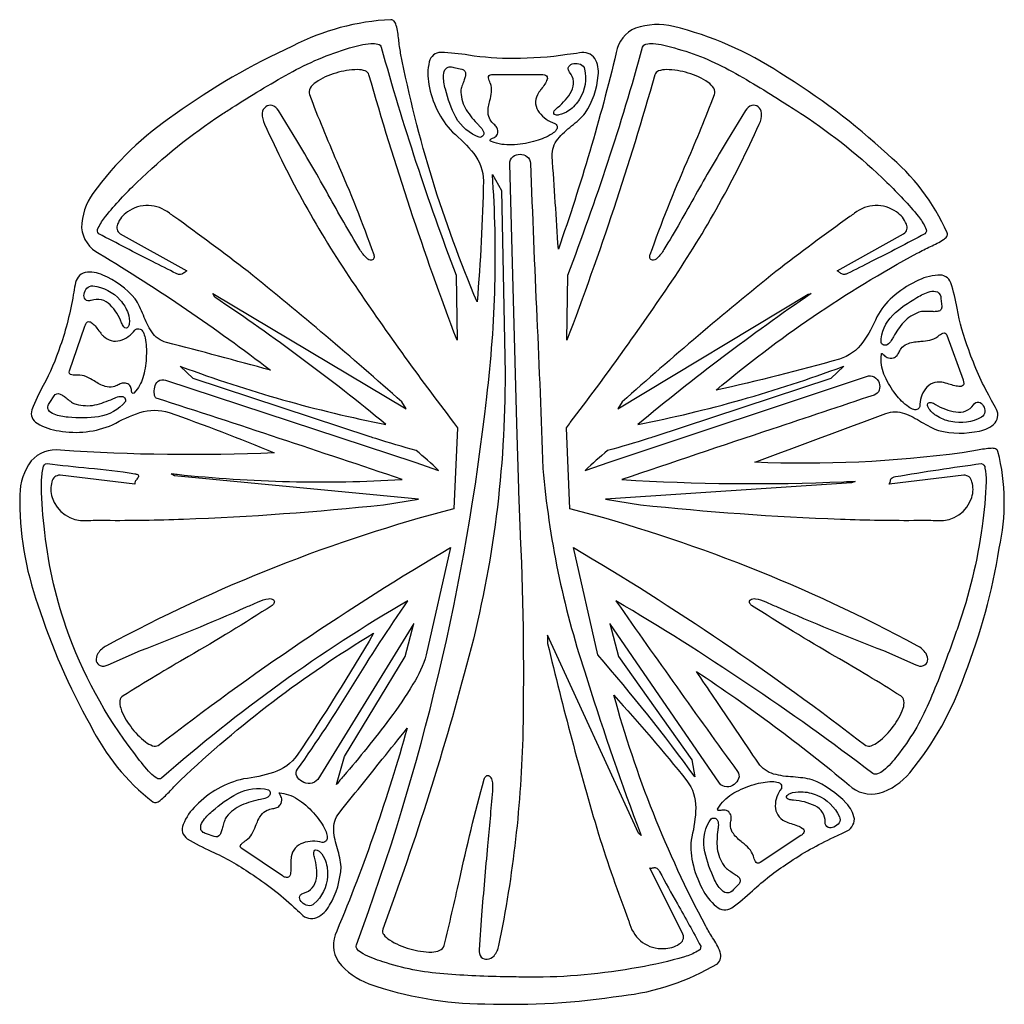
# Model space of a CAD drawing. Extents: x 0.63 to 7.85, y 2.22 to 9.44.
import ezdxf

# ---------------------------------------------------------------- set-up
doc = ezdxf.new("R2010")
doc.units = 0

msp = doc.modelspace()

# ---------------------------------------------------------------- linework, layer by layer
for points in [[(7.803097, 6.270887, 0.218254), (7.785955, 6.288635, 0.101744), (7.754021, 6.293446, 0.038279), (7.652721, 6.279129, -0.015049), (7.541106, 6.260821, -0.043944), (6.020825, 6.191687), (6.034544, 6.196804, -0.000859), (6.981414, 6.548732, -0.174634), (7.116747, 6.549105, -0.053848), (7.24265, 6.486523, 0.01289), (7.304681, 6.451475, 0.041554), (7.367778, 6.424262, 0.113466), (7.667463, 6.420337, 0.156438), (7.781953, 6.479251, 0.326857), (7.784556, 6.59274, 0.002899), (7.746789, 6.662725, -0.044136), (7.588746, 7.015176, -0.049661), (7.502878, 7.322244, 0.032785), (7.457751, 7.506754, 0.350585), (7.362942, 7.563667, 0.107249), (7.200403, 7.516974, 0.066402), (7.030919, 7.402624, 0.100368), (6.915275, 7.256568, -0.05395), (6.811569, 7.07128, -0.16238), (6.641383, 6.947279, -0.013787), (5.736353, 6.719721, -0.051778), (7.211657, 7.724254, -0.013177), (7.308966, 7.773258, 0.037457), (7.4034, 7.823707, 0.09985), (7.427618, 7.847389, 0.221919), (7.431294, 7.872608, 0.114315), (6.992401, 8.449664, 0.049998), (6.204577, 9.046401, 0.085164), (5.423454, 9.386898, 0.14112), (5.14654, 9.374831, 0.260562), (5.004664, 9.195233, -0.02522), (4.579936, 7.754432, 0.000778), (4.557336, 8.096894, -0.000762), (4.53496, 8.435851, -0.189186), (4.575968, 8.561354, -0.056476), (4.677186, 8.657132, 0.013255), (4.730859, 8.70254, 0.043384), (4.777092, 8.751414, 0.122135), (4.872187, 9.027229, 0.162442), (4.848352, 9.152583, 0.302666), (4.736075, 9.192721, 0.003551), (4.645051, 9.180364, -0.039085), (4.253133, 9.152474, -0.044094), (3.921302, 9.176476, 0.030664), (3.719897, 9.196489, 0.364637), (3.633774, 9.127944, 0.11483), (3.631253, 8.962162, 0.153401), (3.804583, 8.611865, -0.053428), (3.959895, 8.454248, -0.169078), (4.030843, 8.256076, -0.014433), (3.984538, 7.367201, -0.052098), (3.423533, 9.190185, -0.013255), (3.409177, 9.291713, 0.041027), (3.391656, 9.394684, 0.104596), (3.376303, 9.424643, 0.203759), (3.352078, 9.436615, 0.107735), (2.631152, 9.242751, 0.049526), (1.771426, 8.743727, 0.088374), (1.16748, 8.162428, 0.154801), (1.084732, 7.910578, 0.262278), (1.213896, 7.72174, -0.028691), (2.468232, 6.866825, 0.002621), (1.706108, 7.070496, -0.18332), (1.59841, 7.146884, -0.056722), (1.537137, 7.26935, 0.013193), (1.509916, 7.332376, 0.042652), (1.477204, 7.38984, 0.119342), (1.240031, 7.563965, 0.152407), (1.110649, 7.582195, 0.313752), (1.036592, 7.492932, 0.002628), (1.02337, 7.418919, -0.043009), (0.928092, 7.044093, -0.045264), (0.802788, 6.754451, 0.03307), (0.720376, 6.576407, 0.375359), (0.759759, 6.476905, 0.107511), (0.919339, 6.421602, 0.146004), (1.311814, 6.465764, -0.050635), (1.512424, 6.555337, -0.160139), (1.72594, 6.556279, -0.013038), (2.497332, 6.260821, -0.028414), (0.929431, 6.27969, 0.254899), (0.71492, 6.201173, 0.153285), (0.630935, 5.952809, 0.090173), (0.764365, 5.146917, 0.051005), (1.149359, 4.262764, 0.111089), (1.605556, 3.701097, 0.207025), (1.631329, 3.696532, 0.104374), (1.660705, 3.711379, 0.040534), (1.73434, 3.782884, -0.014534), (1.809294, 3.859497, -0.054433), (3.22506, 4.936949, -0.014953), (2.665374, 4.043054, -0.160251), (2.491215, 3.916707, -0.051843), (2.272401, 3.869554, 0.147891), (1.924586, 3.674219, 0.111628), (1.829384, 3.535233, 0.374605), (1.859586, 3.430778, 0.031458), (2.036222, 3.338021, -0.046287), (2.322672, 3.176822, -0.047955), (2.640685, 2.928344, 0.00239), (2.694474, 2.878856, 0.302966), (2.810124, 2.851906, 0.155082), (2.903199, 2.943293, 0.121446), (2.986881, 3.2246, 0.044154), (2.977547, 3.29038, 0.013616), (2.96015, 3.35727, -0.057656), (2.933192, 3.491964, -0.184357), (2.972339, 3.619364, 0.001076), (3.289028, 4.013393, -0.000354), (3.47116, 4.24045, -0.030675), (2.955129, 2.753128, 0.269878), (2.968177, 2.528399, 0.143345), (3.191494, 2.367334, 0.083511), (4.040263, 2.22022, 0.048439), (5.044089, 2.279842, 0.110349), (5.745622, 2.514258, 0.301107), (5.766063, 2.599538, 0.064115), (5.710673, 2.70454, -0.019385), (5.660213, 2.789869, -0.056035), (4.987458, 4.483089, -0.014384), (5.522004, 3.855726, -0.171715), (5.587008, 3.656774, -0.056722), (5.557731, 3.444606, 0.10214), (5.563995, 3.258089, 0.068059), (5.633645, 3.066031, 0.109483), (5.738774, 2.933139, 0.343761), (5.851472, 2.924121, 0.028854), (6.003619, 3.049715, -0.042928), (6.261644, 3.251001, -0.041198), (6.599292, 3.441792, 0.004018), (6.683715, 3.482325, 0.32597), (6.749895, 3.57613, 0.159852), (6.691161, 3.690561, 0.113372), (6.441585, 3.862024, 0.040838), (6.373084, 3.876253, 0.012562), (6.300592, 3.883526, -0.052897), (6.158327, 3.905323, -0.177885), (6.047301, 3.98396, 0.001184), (5.72067, 4.467929, -0.000182), (5.592126, 4.657844, -0.027306), (6.711507, 3.824303, 0.253399), (6.932234, 3.76416, 0.14445), (7.156512, 3.914334, 0.08825), (7.560459, 4.634121, 0.051641), (7.812828, 5.560646, 0.116299)], [(2.953278, 3.828074), (3.012818, 4.034251), (3.457385, 4.765975), (3.520907, 5.008615), (2.815676, 3.865793, -0.210709), (2.760143, 3.836365, -0.146963), (2.700893, 3.850078, -0.160436), (2.661989, 3.890193, -0.279678), (2.667494, 3.939972, 0.017973), (3.069914, 4.551056, -0.013555), (3.477243, 5.175839, 0.048522), (1.671172, 3.874596, -0.319855), (1.635717, 3.874183, -0.078031), (1.589301, 3.911198, -0.029625), (1.485406, 4.038108, 0.000377), (1.474018, 4.053121, -0.080001), (0.971242, 4.979706, -0.058352), (0.80948, 5.722731, -0.034675), (0.791124, 6.052165, -0.058678), (0.803437, 6.150361, -0.376869), (0.83231, 6.182878, 0.00897), (1.138117, 6.148708, -0.017861), (1.474018, 6.10744, -0.089029), (1.495764, 6.100953, -0.260155), (1.50246, 6.091763, -0.147885), (1.49886, 6.080427, -0.028906), (1.489716, 6.067498, 0.042882), (1.477443, 6.049393, 0.180782), (1.474018, 6.030754), (0.926239, 6.096125, 0.366919), (0.866699, 6.048512, 0.150042), (0.868685, 5.933949, 0.350401), (1.116774, 5.764225, -0.013042), (1.258004, 5.765658, 0.010352), (1.831275, 5.774272, 0.017145), (3.297289, 5.879889), (3.553985, 5.921371), (1.766253, 6.093011), (1.739962, 6.10744, -0.008556), (1.784641, 6.103221, 0.041322), (3.433578, 6.064711, 0.003828), (1.631469, 6.661881, -0.206278), (1.623305, 6.670906, -0.070247), (1.618224, 6.689741, -0.090722), (1.620727, 6.741407, -0.164783), (1.645803, 6.785999, -0.262997), (1.700278, 6.792643), (3.527528, 6.191687), (3.702172, 6.131339, 0.018802), (3.538117, 6.277179, -0.010446), (3.241147, 6.364818, 0.000201), (3.199399, 6.37776), (1.902707, 6.805215), (1.807461, 6.895732, -0.001398), (1.81791, 6.891699, 0.040259), (3.315829, 6.468276, 0.02522), (2.060947, 7.401249), (2.045625, 7.428811), (3.464011, 6.583937), (3.43226, 6.634231, 0.011896), (2.30495, 7.589722, 0.008363), (1.761833, 7.992969, -0.000743), (1.728069, 8.017199, 0.336241), (1.420105, 8.026621, 0.149897), (1.348111, 7.937282, 0.392369), (1.36816, 7.866333), (1.855082, 7.594764, 0.057239), (1.849356, 7.591153, 0.014333), (1.843167, 7.585973, -0.102469), (1.81832, 7.570016, -0.102505), (1.800729, 7.568088, -0.089017), (1.77834, 7.574636, 0.001446), (1.605365, 7.662701, -0.005918), (1.212042, 7.866333, -0.412411), (1.207174, 7.909501, -0.06374), (1.259924, 7.993862, -0.034813), (1.4899, 8.241614, -0.047849), (2.109119, 8.741375, 0.000849), (2.189074, 8.791785, -0.016797), (2.605714, 9.041891, -0.056913), (3.048546, 9.229181, -0.054505), (3.204676, 9.261863, -0.091174), (3.256938, 9.257464, -0.274404), (3.281414, 9.234201, 0.023708), (3.830518, 7.563319), (3.837144, 7.085575, -0.021362), (3.19144, 9.033043, 0.249118), (3.163996, 9.060811, 0.090075), (3.106844, 9.070368, 0.073074), (2.947325, 9.044987, 0.082551), (2.800705, 8.977174, 0.106129), (2.759676, 8.933691, 0.222539), (2.754804, 8.887203, 0.010729), (2.955441, 8.396177, -0.017523), (3.225856, 7.715464, -0.182885), (3.227633, 7.68843, -0.295116), (3.210308, 7.672709, -0.209222), (3.175617, 7.687162, -0.078615), (3.125293, 7.750649, -0.008344), (2.892926, 8.152904, 0.010636), (2.662206, 8.550256), (2.527228, 8.77154, 0.189261), (2.480635, 8.807443, 0.227865), (2.434286, 8.798563, 0.209636), (2.40927, 8.751026, 0.140878), (2.426675, 8.670958, 0.04315), (3.066953, 7.519857, 0.014538), (3.811845, 6.481751, -0.000022), (3.839787, 6.444387), (3.814643, 5.850979, 0.059525), (1.267606, 4.846431, 0.128285), (1.203396, 4.787832, 0.196289), (1.192526, 4.733126, 0.254913), (1.221847, 4.69987, 0.203031), (1.278207, 4.705624), (1.516364, 4.809968, 0.012208), (2.293965, 5.130456, -0.000148), (2.379047, 5.167036, -0.073893), (2.455082, 5.190333, -0.200857), (2.491177, 5.183691, -0.298962), (2.497008, 5.162434, -0.174815), (2.482251, 5.141889, -0.013211), (1.869222, 4.76745, 0.009373), (1.389351, 4.478069, 0.233648), (1.365648, 4.442294, 0.111364), (1.371403, 4.387528, 0.083536), (1.444253, 4.253494, 0.071065), (1.553821, 4.140911, 0.080935), (1.605473, 4.112958, 0.21301), (1.646025, 4.114721, -0.031079), (3.789504, 5.566837), (3.610881, 4.778549, -0.072499), (3.513979, 4.563451, -0.025083), (3.342615, 4.309777, -0.016383), (3.005089, 3.890427, 0.013209)], [(7.508022, 4.979706, 0.001737), (7.465985, 4.863885, -0.019468), (7.295454, 4.427231, -0.068544), (7.063456, 4.039293, -0.058035), (6.963888, 3.930539, -0.091335), (6.920929, 3.905625, -0.226708), (6.886153, 3.908529, 0.028983), (5.002021, 5.175839), (5.006946, 5.168839, 0.004535), (5.893806, 3.923629, -0.24772), (5.901791, 3.872077, -0.157783), (5.868344, 3.828074, -0.163899), (5.814551, 3.810475, -0.225289), (5.761499, 3.838135), (4.958357, 5.008615), (5.021872, 4.765975), (5.557731, 4.009107), (5.581544, 3.883386, 0.022125), (4.868383, 4.778549), (4.68976, 5.566837, -0.031079), (6.833229, 4.114721, 0.213001), (6.873783, 4.112958, 0.080934), (6.925437, 4.140911, 0.071065), (7.035008, 4.253494, 0.083536), (7.10786, 4.387528, 0.111366), (7.113616, 4.442294, 0.233651), (7.089912, 4.478069, 0.009373), (6.610044, 4.767447, -0.013212), (5.997012, 5.141889, -0.174815), (5.982256, 5.162434, -0.298962), (5.988087, 5.183691, -0.200857), (6.024182, 5.190333, -0.073893), (6.100217, 5.167036, -0.000148), (6.185312, 5.13045, 0.012206), (6.962893, 4.809968), (7.201057, 4.705624, 0.203034), (7.257417, 4.69987, 0.254913), (7.286737, 4.733126, 0.19629), (7.275867, 4.787832, 0.128286), (7.211657, 4.846431, 0.059526), (4.664615, 5.850979), (4.639471, 6.444387, -0.000022), (4.667364, 6.481684, 0.014538), (5.412286, 7.51982, 0.043151), (6.052589, 8.670958, 0.140871), (6.069991, 8.751026, 0.209627), (6.044975, 8.798563, 0.227873), (5.998628, 8.807443, 0.189259), (5.952036, 8.77154), (5.817058, 8.550256, 0.010636), (5.586354, 8.152931, -0.008347), (5.353971, 7.750649, -0.078614), (5.303647, 7.687162, -0.209223), (5.268956, 7.672709, -0.295119), (5.251632, 7.68843, -0.182881), (5.25341, 7.715464, -0.017523), (5.523826, 8.396183, 0.010729), (5.72446, 8.887203, 0.222539), (5.719588, 8.933691, 0.106129), (5.678559, 8.977174, 0.082551), (5.531939, 9.044987, 0.073074), (5.37242, 9.070368, 0.090075), (5.315268, 9.060811, 0.249118), (5.287824, 9.033043, -0.02136), (4.642119, 7.085575), (4.64874, 7.563319, 0.023711), (5.19785, 9.234201, -0.274404), (5.222326, 9.257464, -0.091174), (5.274588, 9.261863, -0.054505), (5.430718, 9.229181, -0.063962), (5.854894, 9.055612, -0.018025), (6.261401, 8.810332, 0.001787), (6.370144, 8.741375, -0.047849), (6.989364, 8.241614, -0.034814), (7.219339, 7.993862, -0.063742), (7.272087, 7.909501, -0.412416), (7.267218, 7.866333, -0.005919), (6.873871, 7.662687, 0.001445), (6.700924, 7.574636, -0.073475), (6.679653, 7.568628, -0.09778), (6.663733, 7.569787, -0.111154), (6.641469, 7.583494, 0.02345), (6.633167, 7.590118, 0.075493), (6.624175, 7.594764), (7.111096, 7.866333, 0.39237), (7.131149, 7.937282, 0.149904), (7.059158, 8.026621, 0.336244), (6.751196, 8.017199, -0.000742), (6.717453, 7.992984, 0.008365), (6.174314, 7.589722, 0.011896), (5.046997, 6.634231), (5.015253, 6.583937), (6.411608, 7.424853), (6.433642, 7.428811, 0.023763), (5.163436, 6.468276, 0.040259), (6.661352, 6.891699, -0.001398), (6.671801, 6.895732), (6.576557, 6.805215), (5.279865, 6.37776, 0.000201), (5.238117, 6.364818, -0.010446), (4.941147, 6.277179, 0.018818), (4.777092, 6.131339), (4.951736, 6.191687), (6.838524, 6.820301, -0.435337), (6.931805, 6.773149, -0.169776), (6.932303, 6.720582, -0.240218), (6.894103, 6.684515, -0.001054), (6.145884, 6.434091, 0.001742), (5.045685, 6.064711, 0.026046), (6.671804, 6.048492, -0.010863), (6.756489, 6.050881), (6.730262, 6.040794), (4.925272, 5.921371), (5.181975, 5.879889, 0.017145), (6.647989, 5.774272, 0.010352), (7.221257, 5.765658, -0.013042), (7.36249, 5.764225, 0.350402), (7.610578, 5.933949, 0.150045), (7.612563, 6.048512, 0.366914), (7.553021, 6.096125), (7.005249, 6.030754, 0.10035), (7.011446, 6.041744, 0.040827), (7.013853, 6.05276, -0.152522), (7.021135, 6.071845, -0.101997), (7.032402, 6.079766, -0.057982), (7.052874, 6.086067, -0.009939), (7.680038, 6.181624, -0.391761), (7.707489, 6.149161, -0.058596), (7.716055, 6.051106, -0.03337), (7.686326, 5.722103, -0.051474)], [(4.574429, 8.793458, 0.107079), (4.676195, 8.913462, 0.305818), (4.662685, 9.050657, -0.129953), (4.651602, 9.074628, -0.178699), (4.655625, 9.093661, -0.20391), (4.692938, 9.114814, -0.142346), (4.742519, 9.10993, -0.262291), (4.772262, 9.074821, -0.196087), (4.735746, 8.855047, -0.100778), (4.657462, 8.770372, -0.112884), (4.584317, 8.738222, -0.104612), (4.559123, 8.738872, -0.25059), (4.546557, 8.749088, -0.219914), (4.550399, 8.767679, -0.084342)], [(4.003015, 8.573622, -0.187642), (3.828804, 8.72094, -0.064983), (3.752169, 8.926904, -0.083249), (3.738131, 9.03041, -0.182551), (3.756646, 9.079311, -0.154636), (3.77943, 9.090145, -0.106448), (3.81395, 9.086986), (3.872912, 9.0732, -0.175922), (3.894681, 9.059425, -0.165739), (3.900163, 9.037604, -0.06511), (3.894664, 9.010097, -0.016115), (3.883487, 8.979267, 0.023716), (3.869737, 8.94009, 0.094459), (3.865435, 8.903901, 0.119605), (3.904552, 8.774427, 0.050211), (3.993813, 8.665343, -0.000707), (4.010514, 8.647226, -0.128063), (4.033428, 8.609591, -0.235388), (4.02888, 8.586967, -0.189744)], [(4.081487, 8.969239, 0.000381), (4.080579, 8.971374, -0.076057), (4.068153, 9.011442, -0.193121), (4.072193, 9.027861, -0.228057), (4.090833, 9.034554), (4.454943, 9.034554, -0.065582), (4.478971, 9.031919, -0.128481), (4.493045, 9.024557, -0.282984), (4.497433, 8.998913, -0.072889), (4.48031, 8.964144, -0.016357), (4.453883, 8.926771, 0.007391), (4.437714, 8.904485, 0.032578), (4.425939, 8.885519, 0.294573), (4.438801, 8.75684, 0.153451), (4.554172, 8.675772, -0.180834), (4.564577, 8.667712, -0.064119), (4.570083, 8.655529, -0.25304), (4.565062, 8.628392, -0.093131), (4.534005, 8.599715, -0.071988), (4.41576, 8.547718, -0.056774), (4.25931, 8.519494, -0.092967), (4.108615, 8.534997), (4.083354, 8.546047, -0.140133), (4.079896, 8.553457, -0.221257), (4.08189, 8.558805, -0.08679), (4.088005, 8.562977, -0.018269), (4.096911, 8.56686, 0.09181), (4.123621, 8.582007, 0.227413), (4.136694, 8.616882, 0.150791), (4.127929, 8.647194, 0.057524), (4.107567, 8.669859, -0.067272), (4.08026, 8.701535, -0.124148), (4.064622, 8.754868, -0.055217), (4.067779, 8.799132, -0.01788), (4.077445, 8.843027, 0.03856), (4.089593, 8.906277, 0.118489)], [(5.186747, 3.45444), (5.167707, 3.471511), (4.501375, 4.923703), (4.501375, 4.861607, 0.014061), (4.874486, 3.464787, 0.013226), (5.095649, 2.826661, -0.000621), (5.104725, 2.802611, 0.346742), (5.35281, 2.624769, 0.143496), (5.466429, 2.659283, 0.381344), (5.493712, 2.730168), (5.250265, 3.216469, 0.132496), (5.260378, 3.214878, 0.039935), (5.271137, 3.216936, -0.146059), (5.294993, 3.217947, -0.116048), (5.307988, 3.209638, -0.072611), (5.321718, 3.190617, 0.008181), (5.453215, 2.952247, -0.009032), (5.623376, 2.642218, -0.385952), (5.599331, 2.605066, -0.056865), (5.504426, 2.565186, -0.032021), (5.167901, 2.487668, -0.046138), (4.369063, 2.414589, 0.002578), (4.211775, 2.418391, -0.017718), (3.73976, 2.439576, -0.061845), (3.292035, 2.528412, -0.046495), (3.147815, 2.586612, -0.092434), (3.106714, 2.618623, -0.268991), (3.098857, 2.652575, 0.061591), (4.055144, 6.672297, 0.047975), (4.09649, 8.301925), (4.16265, 8.182919), (4.189113, 6.843011, -0.065429), (3.924154, 4.767839, -0.024467), (3.292035, 2.766381, 0.25287), (3.299314, 2.727958, 0.092203), (3.341855, 2.688868, 0.073074), (3.490171, 2.623474, 0.079303), (3.651885, 2.599788, 0.100267), (3.711172, 2.612831, 0.220983), (3.741897, 2.647396, 0.00643), (3.854259, 3.126704, -0.013199), (4.035639, 3.868321, -0.185198), (4.049984, 3.890227, -0.29249), (4.073009, 3.89225, -0.205193), (4.092563, 3.86032, -0.078345), (4.09649, 3.780371, -0.00218), (4.06087, 3.377855, 0.004149), (4.017099, 2.869856), (3.998579, 2.616358, 0.206379), (4.014992, 2.563008, 0.231966), (4.058449, 2.546516, 0.188113), (4.108359, 2.572705, 0.13511), (4.144132, 2.647396, 0.045507), (4.322071, 4.21632, 0.016654), (4.299015, 5.739982, -0.000446), (4.289669, 5.994581), (4.276444, 6.475714), (4.223939, 8.379744, -0.233341), (4.247372, 8.433519, -0.177003), (4.299124, 8.449792, -0.157649), (4.351372, 8.432114, -0.230028), (4.376293, 8.384036, 0.003022), (4.422, 7.253996, -0.002957), (4.466974, 6.144603, 0.058921), (4.774052, 4.653889, 0.015907), (5.158098, 3.53266, -0.009806)], [(1.167779, 7.484044, -0.188322), (1.36716, 7.380743, -0.102126), (1.425114, 7.282895, -0.118918), (1.433557, 7.206289, -0.10967), (1.425142, 7.183551, -0.247345), (1.411467, 7.175243, -0.212639), (1.394903, 7.184405, -0.086096), (1.377824, 7.214078, 0.108124), (1.293543, 7.345973, 0.285468), (1.15561, 7.378408, -0.122387), (1.129107, 7.375242, -0.172307), (1.11193, 7.384346, -0.217467), (1.102918, 7.42418, -0.152223), (1.123294, 7.467537, -0.247195)], [(7.208725, 7.399112, -0.079158), (7.305132, 7.442373, -0.168141), (7.358778, 7.440231, -0.286272), (7.384699, 7.391056), (7.390314, 7.333829, -0.414277), (7.364409, 7.298747, -0.05991), (7.335617, 7.295597, -0.014798), (7.30178, 7.296583, 0.021436), (7.259641, 7.297438, 0.087277), (7.223687, 7.290901, 0.116235), (7.112029, 7.219364, 0.052595), (7.03698, 7.111336, -0.001434), (7.020582, 7.084317, -0.131163), (6.991113, 7.052637, -0.215922), (6.967348, 7.05022, -0.17706), (6.945706, 7.069122, -0.200335), (7.032286, 7.269659, -0.065009)], [(1.48315, 6.715553), (1.466314, 6.696778, -0.135004), (1.458143, 6.697637, -0.170608), (1.453558, 6.70207, -0.078467), (1.451323, 6.709296, -0.018538), (1.450203, 6.718539, 0.097575), (1.443542, 6.746619, 0.208388), (1.413872, 6.769219, 0.135858), (1.381703, 6.770336, 0.054821), (1.353742, 6.759172, -0.06674), (1.314868, 6.744674, -0.116969), (1.258508, 6.747742, -0.055586), (1.216315, 6.764482, -0.018261), (1.176799, 6.787388, 0.038237), (1.119672, 6.818529, 0.112975), (1.055386, 6.830926, 0.000008), (1.055039, 6.830901, -0.073821), (1.011908, 6.832093, -0.182903), (0.996635, 6.841306, -0.235688), (0.995475, 6.861337), (1.107799, 7.189547, -0.068992), (1.11759, 7.210227, -0.129838), (1.128891, 7.220613, -0.265346), (1.154793, 7.216872, -0.071263), (1.183041, 7.19105, -0.016217), (1.211171, 7.155874, 0.008006), (1.228778, 7.133347, 0.03522), (1.244471, 7.116207, 0.278368), (1.366821, 7.084228, 0.158707), (1.475136, 7.160915, -0.208663), (1.494449, 7.170572, -0.111701), (1.513761, 7.167353, -0.194769), (1.534914, 7.146584, -0.06833), (1.549802, 7.102974, -0.060269), (1.559039, 6.97251, -0.056103), (1.537984, 6.826517, -0.11899)], [(7.42865, 7.123889), (7.546593, 6.796583, -0.069961), (7.551822, 6.774101, -0.137266), (7.549246, 6.759171, -0.27213), (7.525807, 6.747451, -0.068034), (7.486526, 6.75239, -0.01539), (7.441654, 6.764955, 0.034224), (7.392147, 6.777792, 0.280268), (7.270702, 6.728828, 0.16649), (7.229292, 6.600721, -0.213741), (7.225074, 6.589209, -0.06276), (7.215249, 6.581042, -0.234684), (7.186431, 6.577454, -0.086086), (7.146687, 6.597269, -0.072124), (7.05355, 6.689373, -0.064414), (6.9741, 6.821889, -0.120086), (6.946599, 6.959353), (6.949414, 6.986174, -0.174178), (6.950511, 6.989462, -0.323375), (6.952823, 6.989457, -0.06272), (6.956364, 6.986853, -0.01067), (6.961142, 6.982344, 0.080006), (6.989902, 6.960517, 0.203457), (7.036457, 6.957551, 0.143425), (7.063189, 6.975113, 0.059381), (7.07846, 7.000307, -0.072683), (7.100126, 7.034124, -0.125356), (7.146904, 7.063078, -0.051829), (7.191718, 7.073965, -0.016748), (7.238176, 7.07872, 0.035579), (7.303385, 7.087006, 0.11332), (7.361268, 7.113171, 0.001506), (7.364841, 7.115928, -0.075513), (7.399393, 7.137507, -0.175575), (7.416213, 7.138226, -0.219307)], [(1.405667, 6.636717, -0.188979), (1.209565, 6.525477, -0.062362), (0.985394, 6.522235, -0.073595), (0.882537, 6.542916, -0.172843), (0.840986, 6.574932, -0.161924), (0.837306, 6.598743, -0.114223), (0.850596, 6.628667), (0.882422, 6.677853, -0.383131), (0.926364, 6.691476, -0.062443), (0.951546, 6.677544, -0.015715), (0.978078, 6.657341, 0.022274), (1.011189, 6.63259, 0.086856), (1.044358, 6.617043, 0.112186), (1.1808, 6.611345, 0.048362), (1.313925, 6.657053, -0.000666), (1.336396, 6.666229, -0.123411), (1.380128, 6.674442, -0.220946), (1.400515, 6.662872, -0.1879)], [(7.623628, 6.612538, -0.313879), (7.662867, 6.632743, -0.204713), (7.695538, 6.606079, -0.152278), (7.707091, 6.560049, -0.267243), (7.682976, 6.522158, -0.18114), (7.457737, 6.489287, -0.095571), (7.349395, 6.534024, -0.114297), (7.294131, 6.590091, -0.112464), (7.286583, 6.612986, -0.263846), (7.292518, 6.627448, -0.202513), (7.312008, 6.629722, -0.080035), (7.345125, 6.616053, 0.10061), (7.494647, 6.560153, 0.287422)], [(6.21474, 3.8239, -0.093952), (6.21474, 3.799008, 0.000043), (6.21474, 3.799008, 0.167764), (6.170157, 3.670497, 0.287372), (6.24, 3.559285, 0.030731), (6.287019, 3.542013, -0.015278), (6.332632, 3.526053, -0.067408), (6.369145, 3.506899, -0.275519), (6.382093, 3.483113, -0.139208), (6.375209, 3.469034, -0.069877), (6.35701, 3.453257), (6.058425, 3.255944, -0.231331), (6.038181, 3.251249, -0.178859), (6.024255, 3.263322, -0.075478), (6.009742, 3.303901, 0.116731), (5.9775, 3.358881, 0.036067), (5.92827, 3.403445, -0.016702), (5.892962, 3.433828, -0.05251), (5.862789, 3.468014, -0.126959), (5.841972, 3.519371, -0.073522), (5.844683, 3.559688, 0.061686), (5.847367, 3.589262, 0.149117), (5.835639, 3.619212, 0.203184), (5.802614, 3.640706, 0.087771), (5.771306, 3.638921, -0.016188), (5.762095, 3.637431, -0.07278), (5.754784, 3.63744, -0.184139), (5.74982, 3.640179, -0.154133), (5.74765, 3.646883), (5.760764, 3.669921, -0.118213), (5.867499, 3.766325, -0.062334), (6.014423, 3.828502, -0.069231), (6.148012, 3.849883, -0.083417), (6.193079, 3.843222, -0.239516)], [(2.147626, 3.591456, 0.087643), (2.131036, 3.559547, 0.022194), (2.119925, 3.520201, -0.015903), (2.111109, 3.487943, -0.063346), (2.099501, 3.461531, -0.388605), (2.055897, 3.446287), (1.999735, 3.466489, -0.110047), (1.969836, 3.482532, -0.161423), (1.957631, 3.503839, -0.180782), (1.971073, 3.554363, -0.082992), (2.042801, 3.631879, -0.064433), (2.226373, 3.762245, -0.1832), (2.455583, 3.789931), (2.455583, 3.789931, -0.162855), (2.467631, 3.765118, -0.229325), (2.458344, 3.743409, -0.124242), (2.417206, 3.723771, -0.000463), (2.396726, 3.718918, 0.048094), (2.256966, 3.677321, 0.114785)], [(2.621433, 3.298936, 0.037562), (2.619494, 3.275198, 0.00855), (2.619542, 3.245959, -0.016712), (2.619123, 3.201263, -0.074404), (2.612716, 3.16417, -0.273505), (2.594287, 3.146071, -0.124536), (2.578678, 3.147704, -0.065757), (2.5578, 3.158356), (2.259197, 3.359578, -0.223655), (2.247875, 3.373246, -0.201216), (2.252497, 3.387579, -0.063345), (2.266643, 3.401582, -0.016455), (2.283894, 3.414257, 0.004019), (2.291024, 3.41931, 0.119426), (2.333153, 3.465022, 0.037839), (2.359747, 3.523241, -0.018227), (2.377748, 3.565459, -0.056555), (2.401467, 3.603994, -0.120204), (2.444491, 3.639709, -0.065702), (2.484941, 3.651269, 0.055704), (2.515223, 3.659275, 0.140685), (2.540943, 3.680257, 0.219051), (2.551622, 3.724247, 0.085225), (2.538209, 3.756542, -0.011344), (2.535177, 3.761991, -0.070436), (2.533696, 3.76576, -0.382664), (2.534455, 3.767673, -0.143734), (2.538142, 3.76755), (2.566218, 3.76295, -0.114063), (2.697523, 3.700755, -0.063743), (2.809349, 3.591356, -0.073736), (2.876599, 3.480235, -0.092024), (2.885664, 3.438242, -0.254458), (2.874174, 3.412875, -0.067651), (2.862239, 3.404719, -0.16231), (2.848897, 3.402774, 0.15436), (2.707088, 3.399098, 0.286926)], [(6.475589, 3.749876, -0.191671), (6.639954, 3.59136, -0.281531), (6.637911, 3.54719, -0.151226), (6.600765, 3.516635, -0.196532), (6.55734, 3.513756, -0.321379), (6.53646, 3.552618, 0.299933), (6.462272, 3.671527, 0.102542), (6.303612, 3.712369, -0.078668), (6.26812, 3.720039, -0.210796), (6.253653, 3.732868, -0.269362), (6.257841, 3.747852, -0.106986), (6.278313, 3.761984, -0.108547), (6.358616, 3.77567, -0.093325)], [(5.904482, 3.101083), (5.865164, 3.058672, -0.277269), (5.813729, 3.033318, -0.170172), (5.768174, 3.062589, -0.083139), (5.715417, 3.153633, -0.06763), (5.649306, 3.362232, -0.200685), (5.700433, 3.577743, -0.186491), (5.729342, 3.580631, -0.21904), (5.747169, 3.564395, -0.130695), (5.751919, 3.520585, -0.000917), (5.749332, 3.494937, 0.053831), (5.74431, 3.359591, 0.120219), (5.793093, 3.233857, 0.088155), (5.818904, 3.207476, 0.021653), (5.854166, 3.183653, -0.015077), (5.88271, 3.164732, -0.061391), (5.904545, 3.145328, -0.419465)], [(2.887268, 3.154519, -0.199934), (2.788333, 2.953126, -0.251903), (2.743704, 2.940622, -0.144494), (2.700643, 2.963387, -0.209289), (2.682405, 3.000619, -0.17764), (2.689861, 3.018159, -0.127135), (2.712244, 3.031515, 0.296928), (2.80603, 3.139449, 0.111594), (2.791382, 3.294418, -0.086359), (2.786826, 3.328918, -0.217297), (2.794593, 3.346331, -0.245069), (2.810885, 3.347775, -0.106676), (2.831903, 3.334366, -0.116832), (2.872925, 3.267452, -0.103357)]]:
    msp.add_lwpolyline(points, format="xyb", close=True)

doc.saveas('drawing.dxf')
